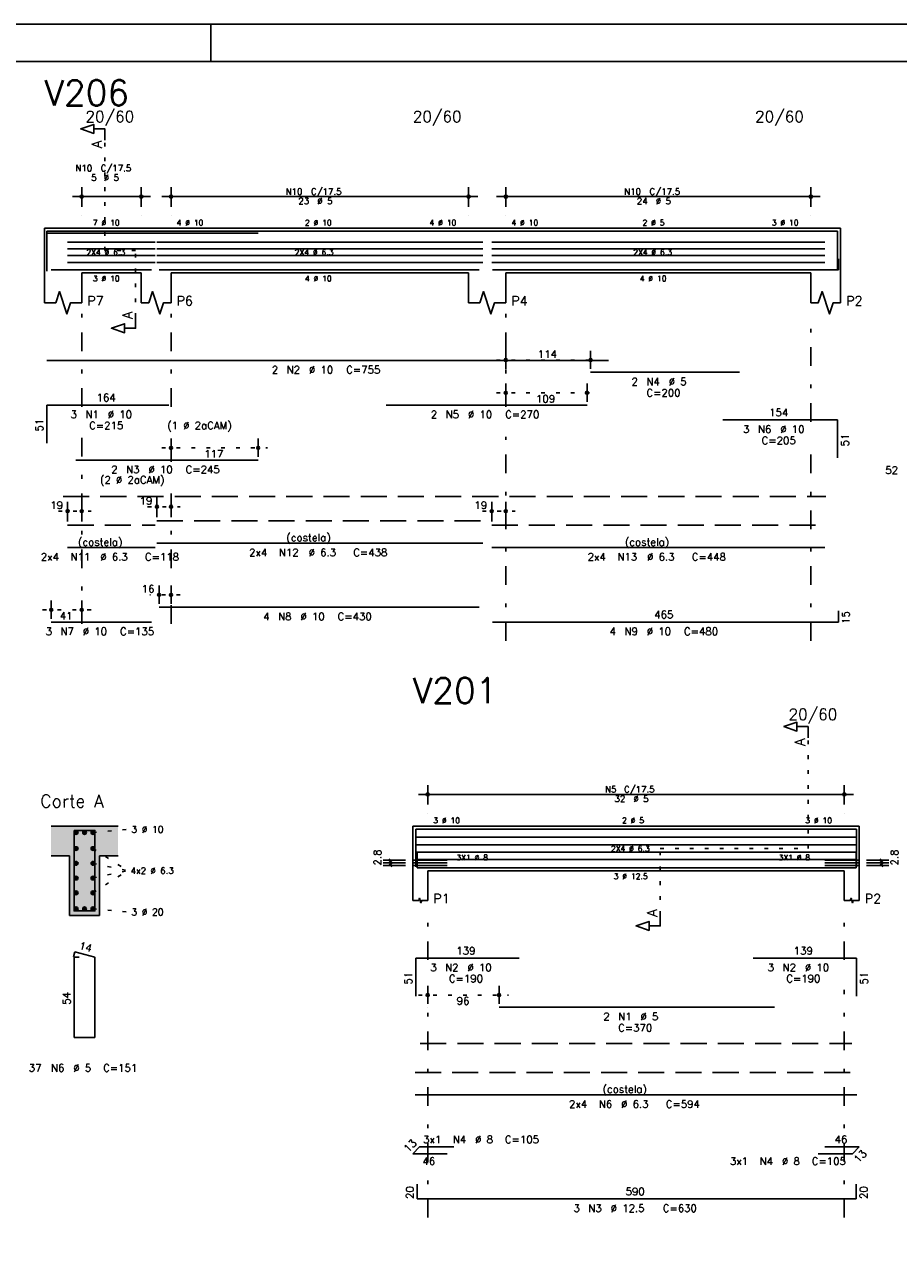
# Model space of a CAD drawing. Extents: x 0 to 84.1, y 0 to 59.4.
# Tile 5 of 7: x 42.1 to 65.6, y 26.7 to 59.4. Entities that reach past the tile are written whole.
import ezdxf

# ---------------------------------------------------------------- set-up
doc = ezdxf.new("R2010")
doc.units = 0
doc.header["$MEASUREMENT"] = 0
for name, pattern in [('ESTILO_TQS_0001', [1, 0.7, -0.3]), ('ESTILO_TQS_0002', [0.4, 0.1, -0.3]), ('ESTILO_TQS_0003', [1.5, 0.5, -0.4, 0.1, -0.5])]:
    doc.linetypes.add(name, pattern=pattern)
for name, color, linetype in [('1', 1, 'CONTINUOUS'), ('10', 10, 'CONTINUOUS'), ('2', 2, 'CONTINUOUS'), ('4', 4, 'CONTINUOUS'), ('6', 6, 'CONTINUOUS'), ('7', 7, 'CONTINUOUS')]:
    doc.layers.add(name, color=color, linetype=linetype)
doc.styles.get("Standard").update_dxf_attribs({"font": 'ROMANS.SHX'})

msp = doc.modelspace()

# ---------------------------------------------------------------- linework, layer by layer
at = {"layer": '1', "linetype": 'ESTILO_TQS_0002'}
for p, q in [((44.255, 53.32), (44.255, 56.29)), ((45.08, 53.32), (44.255, 53.32)), ((45.08, 51.535), (45.08, 53.32)), ((54.78, 50.38), (57.56004, 50.38)), ((54.78, 49.5), (57.4639, 49.5)), ((45.78, 48.02), (48.623, 48.02)), ((45.402, 46.44), (46.28, 46.44)), ((43.002, 46.32), (43.88, 46.32)), ((54.402, 46.32), (55.28, 46.32)), ((46.28, 44.07), (45.46, 44.07)), ((43.88, 43.67), (42.56, 43.67)), ((63.155, 37.26), (63.155, 40.23)), ((43.9305, 37.685), (44.8755, 37.77)), ((43.9305, 37.25448), (44.8605, 36.66)), ((59.18, 35.475), (59.18, 37.26)), ((59.18, 37.26), (63.155, 37.26)), ((43.9305, 36.85816), (44.8605, 36.66)), ((43.9305, 36.06552), (44.8605, 36.66)), ((43.9305, 36.46184), (44.8605, 36.66)), ((43.9305, 35.635), (44.8755, 35.55)), ((52.68, 33.32), (55.1, 33.32))]:
    msp.add_line(p, q, dxfattribs=at)
at = {"layer": '1', "linetype": 'ESTILO_TQS_0001'}
for p, q in [((43.13, 46.715), (63.63, 46.715)), ((52.73, 32.015), (64.33, 32.015))]:
    msp.add_line(p, q, dxfattribs=at)
at = {"layer": '1', "linetype": 'Continuous'}
for centre in [(43.4805, 37.685), (43.7055, 37.685), (43.9305, 37.685), (43.4805, 37.25448), (43.9305, 37.25448), (43.4805, 36.85816), (43.9305, 36.85816), (43.4805, 36.46184), (43.9305, 36.46184), (43.4805, 36.06552), (43.9305, 36.06552), (43.4805, 35.635), (43.7055, 35.635), (43.9305, 35.635)]:
    msp.add_circle(centre, 0.05, dxfattribs=at)
at = {"layer": '1', "color": 9, "linetype": 'Continuous'}
for points in [[(43.5305, 37.685), (43.4555, 37.728301), (43.433515, 37.702101)], [(43.5305, 37.685), (43.433515, 37.702101), (43.433515, 37.667899)], [(43.5305, 37.685), (43.433515, 37.667899), (43.4555, 37.641699)], [(43.5305, 37.685), (43.489182, 37.73424), (43.4555, 37.728301)], [(43.5305, 37.685), (43.4555, 37.641699), (43.489182, 37.63576)], [(43.5305, 37.685), (43.518802, 37.717139), (43.489182, 37.73424)], [(43.5305, 37.685), (43.489182, 37.63576), (43.518802, 37.652861)], [(43.5305, 37.685), (43.518802, 37.652861), (43.5305, 37.685)], [(43.7555, 37.685), (43.6805, 37.728301), (43.658515, 37.702101)], [(43.7555, 37.685), (43.658515, 37.702101), (43.658515, 37.667899)], [(43.7555, 37.685), (43.658515, 37.667899), (43.6805, 37.641699)], [(43.7555, 37.685), (43.714182, 37.73424), (43.6805, 37.728301)], [(43.7555, 37.685), (43.6805, 37.641699), (43.714182, 37.63576)], [(43.7555, 37.685), (43.743802, 37.717139), (43.714182, 37.73424)], [(43.7555, 37.685), (43.714182, 37.63576), (43.743802, 37.652861)], [(43.7555, 37.685), (43.743802, 37.652861), (43.7555, 37.685)], [(43.9805, 37.685), (43.9055, 37.728301), (43.883515, 37.702101)], [(43.9805, 37.685), (43.883515, 37.702101), (43.883515, 37.667899)], [(43.9805, 37.685), (43.883515, 37.667899), (43.9055, 37.641699)], [(43.9805, 37.685), (43.939182, 37.73424), (43.9055, 37.728301)], [(43.9805, 37.685), (43.9055, 37.641699), (43.939182, 37.63576)], [(43.9805, 37.685), (43.968802, 37.717139), (43.939182, 37.73424)], [(43.9805, 37.685), (43.939182, 37.63576), (43.968802, 37.652861)], [(43.9805, 37.685), (43.968802, 37.652861), (43.9805, 37.685)], [(43.5305, 37.25448), (43.4555, 37.297781), (43.433515, 37.271581)], [(43.5305, 37.25448), (43.433515, 37.271581), (43.433515, 37.237379)], [(43.5305, 37.25448), (43.433515, 37.237379), (43.4555, 37.211179)], [(43.5305, 37.25448), (43.489182, 37.30372), (43.4555, 37.297781)], [(43.5305, 37.25448), (43.4555, 37.211179), (43.489182, 37.20524)], [(43.5305, 37.25448), (43.518802, 37.286619), (43.489182, 37.30372)], [(43.5305, 37.25448), (43.489182, 37.20524), (43.518802, 37.222341)], [(43.5305, 37.25448), (43.518802, 37.222341), (43.5305, 37.25448)], [(43.9805, 37.25448), (43.9055, 37.297781), (43.883515, 37.271581)], [(43.9805, 37.25448), (43.883515, 37.271581), (43.883515, 37.237379)], [(43.9805, 37.25448), (43.883515, 37.237379), (43.9055, 37.211179)], [(43.9805, 37.25448), (43.939182, 37.30372), (43.9055, 37.297781)], [(43.9805, 37.25448), (43.9055, 37.211179), (43.939182, 37.20524)], [(43.9805, 37.25448), (43.968802, 37.286619), (43.939182, 37.30372)], [(43.9805, 37.25448), (43.939182, 37.20524), (43.968802, 37.222341)], [(43.9805, 37.25448), (43.968802, 37.222341), (43.9805, 37.25448)], [(43.5305, 36.85816), (43.4555, 36.901461), (43.433515, 36.875261)], [(43.5305, 36.85816), (43.489182, 36.9074), (43.4555, 36.901461)], [(43.5305, 36.85816), (43.518802, 36.890299), (43.489182, 36.9074)], [(43.9805, 36.85816), (43.9055, 36.901461), (43.883515, 36.875261)], [(43.9805, 36.85816), (43.939182, 36.9074), (43.9055, 36.901461)], [(43.9805, 36.85816), (43.968802, 36.890299), (43.939182, 36.9074)], [(43.5305, 36.85816), (43.433515, 36.875261), (43.433515, 36.841059)], [(43.5305, 36.85816), (43.433515, 36.841059), (43.4555, 36.814859)], [(43.5305, 36.85816), (43.4555, 36.814859), (43.489182, 36.80892)], [(43.5305, 36.85816), (43.489182, 36.80892), (43.518802, 36.826021)], [(43.5305, 36.85816), (43.518802, 36.826021), (43.5305, 36.85816)], [(43.9805, 36.85816), (43.883515, 36.875261), (43.883515, 36.841059)], [(43.9805, 36.85816), (43.883515, 36.841059), (43.9055, 36.814859)], [(43.9805, 36.85816), (43.9055, 36.814859), (43.939182, 36.80892)], [(43.9805, 36.85816), (43.939182, 36.80892), (43.968802, 36.826021)], [(43.9805, 36.85816), (43.968802, 36.826021), (43.9805, 36.85816)], [(43.5305, 36.46184), (43.4555, 36.505141), (43.433515, 36.478941)], [(43.5305, 36.46184), (43.433515, 36.478941), (43.433515, 36.444739)], [(43.5305, 36.46184), (43.433515, 36.444739), (43.4555, 36.418539)], [(43.5305, 36.46184), (43.489182, 36.51108), (43.4555, 36.505141)], [(43.5305, 36.46184), (43.4555, 36.418539), (43.489182, 36.4126)], [(43.5305, 36.46184), (43.518802, 36.493979), (43.489182, 36.51108)], [(43.5305, 36.46184), (43.489182, 36.4126), (43.518802, 36.429701)], [(43.5305, 36.46184), (43.518802, 36.429701), (43.5305, 36.46184)], [(43.9805, 36.46184), (43.9055, 36.505141), (43.883515, 36.478941)], [(43.9805, 36.46184), (43.883515, 36.478941), (43.883515, 36.444739)], [(43.9805, 36.46184), (43.883515, 36.444739), (43.9055, 36.418539)], [(43.9805, 36.46184), (43.939182, 36.51108), (43.9055, 36.505141)], [(43.9805, 36.46184), (43.9055, 36.418539), (43.939182, 36.4126)], [(43.9805, 36.46184), (43.968802, 36.493979), (43.939182, 36.51108)], [(43.9805, 36.46184), (43.939182, 36.4126), (43.968802, 36.429701)], [(43.9805, 36.46184), (43.968802, 36.429701), (43.9805, 36.46184)], [(43.5305, 36.06552), (43.4555, 36.108821), (43.433515, 36.082621)], [(43.5305, 36.06552), (43.433515, 36.082621), (43.433515, 36.048419)], [(43.5305, 36.06552), (43.433515, 36.048419), (43.4555, 36.022219)], [(43.5305, 36.06552), (43.489182, 36.11476), (43.4555, 36.108821)], [(43.5305, 36.06552), (43.4555, 36.022219), (43.489182, 36.01628)], [(43.5305, 36.06552), (43.518802, 36.097659), (43.489182, 36.11476)], [(43.5305, 36.06552), (43.489182, 36.01628), (43.518802, 36.033381)], [(43.5305, 36.06552), (43.518802, 36.033381), (43.5305, 36.06552)], [(43.9805, 36.06552), (43.9055, 36.108821), (43.883515, 36.082621)], [(43.9805, 36.06552), (43.883515, 36.082621), (43.883515, 36.048419)], [(43.9805, 36.06552), (43.883515, 36.048419), (43.9055, 36.022219)], [(43.9805, 36.06552), (43.939182, 36.11476), (43.9055, 36.108821)], [(43.9805, 36.06552), (43.9055, 36.022219), (43.939182, 36.01628)], [(43.9805, 36.06552), (43.968802, 36.097659), (43.939182, 36.11476)], [(43.9805, 36.06552), (43.939182, 36.01628), (43.968802, 36.033381)], [(43.9805, 36.06552), (43.968802, 36.033381), (43.9805, 36.06552)], [(43.5305, 35.635), (43.4555, 35.678301), (43.433515, 35.652101)], [(43.5305, 35.635), (43.433515, 35.652101), (43.433515, 35.617899)], [(43.5305, 35.635), (43.433515, 35.617899), (43.4555, 35.591699)], [(43.5305, 35.635), (43.489182, 35.68424), (43.4555, 35.678301)], [(43.5305, 35.635), (43.4555, 35.591699), (43.489182, 35.58576)], [(43.5305, 35.635), (43.518802, 35.667139), (43.489182, 35.68424)], [(43.5305, 35.635), (43.489182, 35.58576), (43.518802, 35.602861)], [(43.5305, 35.635), (43.518802, 35.602861), (43.5305, 35.635)], [(43.7555, 35.635), (43.6805, 35.678301), (43.658515, 35.652101)], [(43.7555, 35.635), (43.658515, 35.652101), (43.658515, 35.617899)], [(43.7555, 35.635), (43.658515, 35.617899), (43.6805, 35.591699)], [(43.7555, 35.635), (43.714182, 35.68424), (43.6805, 35.678301)], [(43.7555, 35.635), (43.6805, 35.591699), (43.714182, 35.58576)], [(43.7555, 35.635), (43.743802, 35.667139), (43.714182, 35.68424)], [(43.7555, 35.635), (43.714182, 35.58576), (43.743802, 35.602861)], [(43.7555, 35.635), (43.743802, 35.602861), (43.7555, 35.635)], [(43.9805, 35.635), (43.9055, 35.678301), (43.883515, 35.652101)], [(43.9805, 35.635), (43.883515, 35.652101), (43.883515, 35.617899)], [(43.9805, 35.635), (43.883515, 35.617899), (43.9055, 35.591699)], [(43.9805, 35.635), (43.939182, 35.68424), (43.9055, 35.678301)], [(43.9805, 35.635), (43.9055, 35.591699), (43.939182, 35.58576)], [(43.9805, 35.635), (43.968802, 35.667139), (43.939182, 35.68424)], [(43.9805, 35.635), (43.939182, 35.58576), (43.968802, 35.602861)], [(43.9805, 35.635), (43.968802, 35.602861), (43.9805, 35.635)]]:
    msp.add_solid(points, dxfattribs=at)
at = {"layer": '10', "color": 9, "linetype": 'Continuous'}
for points in [[(42.8055, 37.86), (42.8055, 37.06), (43.3055, 37.06)], [(42.8055, 37.86), (43.3055, 37.06), (44.6055, 37.86)], [(43.3055, 37.06), (44.1055, 37.06), (44.6055, 37.86)], [(44.1055, 37.06), (44.6055, 37.06), (44.6055, 37.86)], [(43.3055, 35.46), (44.1055, 35.46), (43.3055, 37.06)], [(44.1055, 35.46), (44.1055, 37.06), (43.3055, 37.06)]]:
    msp.add_solid(points, dxfattribs=at)
at = {"layer": '2', "linetype": 'Continuous'}
for p, q in [((84.100006, 59.400002), (0, 59.400002)), ((47.100006, 58.400002), (47.100006, 59.400002)), ((43.63, 54.5), (43.63, 55.02)), ((45.23, 54.5), (45.23, 55.02)), ((46.03, 54.5), (46.03, 55.02)), ((54.03, 54.5), (54.03, 55.02)), ((55.03, 54.5), (55.03, 55.02)), ((63.23, 54.5), (63.23, 55.02)), ((43.38, 54.77), (45.48, 54.77)), ((45.78, 54.77), (54.28, 54.77)), ((54.78, 54.77), (63.48, 54.77)), ((43.63, 54.25), (43.63, 54.25)), ((45.23, 54.25), (45.23, 54.25)), ((46.03, 54.25), (46.03, 54.25)), ((54.03, 54.25), (54.03, 54.25)), ((55.03, 54.25), (55.03, 54.25)), ((63.23, 54.25), (63.23, 54.25)), ((42.63, 53.92), (42.63, 52.72)), ((42.63, 53.92), (43.63, 53.92)), ((43.63, 53.92), (45.23, 53.92)), ((45.23, 53.92), (46.03, 53.92)), ((46.03, 53.92), (54.03, 53.92)), ((54.03, 53.92), (55.03, 53.92)), ((55.03, 53.92), (63.23, 53.92)), ((63.23, 53.92), (64.03, 53.92)), ((64.03, 53.92), (64.03, 52.72)), ((42.63, 52.72), (42.63, 51.92)), ((43.63, 52.72), (45.23, 52.72)), ((43.63, 52.72), (43.63, 51.92)), ((45.23, 52.72), (45.23, 51.92)), ((46.03, 52.72), (54.03, 52.72)), ((46.03, 52.72), (46.03, 51.92)), ((54.03, 52.72), (54.03, 51.92)), ((55.03, 52.72), (63.23, 52.72)), ((55.03, 52.72), (55.03, 51.92)), ((63.23, 52.72), (63.23, 51.92)), ((64.03, 52.72), (64.03, 51.92)), ((55.03, 50.14), (55.03, 50.63)), ((57.31004, 50.14), (57.31004, 50.63)), ((55.03, 50.04), (55.03, 50.04)), ((57.31004, 50.04), (57.31004, 50.04)), ((55.03, 49.26), (55.03, 49.75)), ((57.2139, 49.26), (57.2139, 49.75)), ((55.03, 49.16), (55.03, 49.16)), ((57.2139, 49.16), (57.2139, 49.16)), ((46.03, 47.78), (46.03, 48.27)), ((48.373, 47.78), (48.373, 48.27)), ((46.03, 47.68), (46.03, 47.68)), ((48.373, 47.68), (48.373, 47.68)), ((43.252, 46.04), (43.252, 46.57)), ((43.63, 46.04), (43.63, 46.57)), ((45.652, 46.16), (45.652, 46.69)), ((46.03, 46.16), (46.03, 46.69)), ((54.652, 46.04), (54.652, 46.57)), ((55.03, 46.04), (55.03, 46.57)), ((45.652, 46.06), (45.652, 46.06)), ((46.03, 46.06), (46.03, 46.06)), ((43.252, 45.94), (43.252, 45.94)), ((43.63, 45.94), (43.63, 45.94)), ((54.652, 45.94), (54.652, 45.94)), ((55.03, 45.94), (55.03, 45.94)), ((45.71, 43.83), (45.71, 44.32)), ((46.03, 43.83), (46.03, 44.32)), ((42.81, 43.43), (42.81, 43.92)), ((43.63, 43.43), (43.63, 43.92)), ((45.71, 43.73), (45.71, 43.73)), ((46.03, 43.73), (46.03, 43.73)), ((42.81, 43.33), (42.81, 43.33)), ((43.63, 43.33), (43.63, 43.33)), ((52.93, 38.44), (52.93, 38.96)), ((64.13, 38.44), (64.13, 38.96)), ((52.68, 38.71), (64.38, 38.71)), ((52.93, 38.19), (52.93, 38.19)), ((64.13, 38.19), (64.13, 38.19)), ((44.6055, 37.86), (42.8055, 37.86)), ((52.53, 37.86), (52.53, 36.66)), ((52.53, 37.86), (52.93, 37.86)), ((52.93, 37.86), (64.13, 37.86)), ((64.13, 37.86), (64.53, 37.86)), ((64.53, 37.86), (64.53, 36.66)), ((42.8055, 37.06), (43.3055, 37.06)), ((43.3055, 37.06), (43.3055, 35.46)), ((44.1055, 35.46), (44.1055, 37.06)), ((44.1055, 37.06), (44.6055, 37.06)), ((52.33, 36.94), (51.73, 36.94)), ((51.965, 36.905), (51.895, 36.975)), ((51.965, 36.835), (51.895, 36.905)), ((51.93, 36.8), (51.93, 36.94)), ((64.73, 36.94), (65.33, 36.94)), ((65.165, 36.905), (65.095, 36.975)), ((65.165, 36.835), (65.095, 36.905)), ((65.13, 36.8), (65.13, 36.94)), ((52.33, 36.87), (51.73, 36.87)), ((52.33, 36.8), (51.73, 36.8)), ((51.965, 36.765), (51.895, 36.835)), ((52.53, 36.66), (52.53, 35.86)), ((52.93, 36.66), (64.13, 36.66)), ((52.93, 36.66), (52.93, 35.86)), ((64.13, 36.66), (64.13, 35.86)), ((64.53, 36.66), (64.53, 35.86)), ((64.73, 36.87), (65.33, 36.87)), ((64.73, 36.8), (65.33, 36.8)), ((65.165, 36.765), (65.095, 36.835)), ((43.3055, 35.46), (44.1055, 35.46)), ((52.93, 33.08), (52.93, 33.57)), ((54.85, 33.08), (54.85, 33.57)), ((52.93, 32.98), (52.93, 32.98)), ((54.85, 32.98), (54.85, 32.98))]:
    msp.add_line(p, q, dxfattribs=at)
at = {"layer": '2', "linetype": 'ESTILO_TQS_0003'}
for p, q in [((43.63, 49.122), (43.63, 51.62)), ((46.03, 49.122), (46.03, 51.62)), ((55.03, 49.122), (55.03, 51.62)), ((63.23, 48.722), (63.23, 51.62)), ((43.63, 43.292), (43.63, 48.318)), ((46.03, 47.642), (46.03, 48.318)), ((55.03, 42.84), (55.03, 48.318)), ((63.23, 42.84), (63.23, 47.918)), ((46.03, 43.292), (46.03, 46.838)), ((52.93, 34.262), (52.93, 35.56)), ((64.13, 34.262), (64.13, 35.56)), ((52.93, 27.34), (52.93, 33.458)), ((64.13, 27.34), (64.13, 33.458))]:
    msp.add_line(p, q, dxfattribs=at)
at = {"layer": '2', "linetype": 'Continuous'}
for points in [[(83.100006, 1), (2.5, 1), (2.5, 58.400002), (83.100006, 58.400002), (83.100006, 1)], [(44.255, 56.29), (44.255, 56.59), (43.955, 56.59), (43.955, 56.47), (43.605, 56.59), (43.955, 56.71), (43.955, 56.59)], [(42.63, 51.92), (42.93, 51.92), (43.03, 52.22), (43.23, 51.62), (43.33, 51.92), (43.63, 51.92)], [(45.23, 51.92), (45.43, 51.92), (45.53, 52.22), (45.73, 51.62), (45.83, 51.92), (46.03, 51.92)], [(54.03, 51.92), (54.33, 51.92), (54.43, 52.22), (54.63, 51.62), (54.73, 51.92), (55.03, 51.92)], [(63.23, 51.92), (63.43, 51.92), (63.53, 52.22), (63.73, 51.62), (63.83, 51.92), (64.03, 51.92)], [(45.08, 51.535), (45.08, 51.235), (44.78, 51.235), (44.78, 51.115), (44.43, 51.235), (44.78, 51.355), (44.78, 51.235)], [(63.155, 40.23), (63.155, 40.53), (62.855, 40.53), (62.855, 40.41), (62.505, 40.53), (62.855, 40.65), (62.855, 40.53)], [(52.53, 35.86), (52.69, 35.86), (52.71, 35.92), (52.75, 35.8), (52.77, 35.86), (52.93, 35.86)], [(64.13, 35.86), (64.29, 35.86), (64.31, 35.92), (64.35, 35.8), (64.37, 35.86), (64.53, 35.86)], [(59.18, 35.475), (59.18, 35.175), (58.88, 35.175), (58.88, 35.055), (58.53, 35.175), (58.88, 35.295), (58.88, 35.175)]]:
    msp.add_lwpolyline(points, dxfattribs=at)
for centre, radius in [((43.63, 54.77), 0.041625), ((43.63, 54.77), 0.02075), ((45.23, 54.77), 0.041625), ((45.23, 54.77), 0.02075), ((46.03, 54.77), 0.041625), ((46.03, 54.77), 0.02075), ((54.03, 54.77), 0.041625), ((54.03, 54.77), 0.02075), ((55.03, 54.77), 0.041625), ((55.03, 54.77), 0.02075), ((63.23, 54.77), 0.041625), ((63.23, 54.77), 0.02075), ((55.03, 50.38), 0.04), ((55.03, 50.38), 0.02), ((57.31004, 50.38), 0.04), ((57.31004, 50.38), 0.02), ((55.03, 49.5), 0.04), ((55.03, 49.5), 0.02), ((57.2139, 49.5), 0.04), ((57.2139, 49.5), 0.02), ((46.03, 48.02), 0.04), ((46.03, 48.02), 0.02), ((48.373, 48.02), 0.04), ((48.373, 48.02), 0.02), ((45.652, 46.44), 0.04), ((45.652, 46.44), 0.02), ((46.03, 46.44), 0.04), ((46.03, 46.44), 0.02), ((43.252, 46.32), 0.04), ((43.252, 46.32), 0.02), ((43.63, 46.32), 0.04), ((43.63, 46.32), 0.02), ((54.652, 46.32), 0.04), ((54.652, 46.32), 0.02), ((55.03, 46.32), 0.04), ((55.03, 46.32), 0.02), ((45.71, 44.07), 0.04), ((45.71, 44.07), 0.02), ((46.03, 44.07), 0.04), ((46.03, 44.07), 0.02), ((42.81, 43.67), 0.04), ((42.81, 43.67), 0.02), ((43.63, 43.67), 0.04), ((43.63, 43.67), 0.02), ((52.93, 38.71), 0.041625), ((52.93, 38.71), 0.02075), ((64.13, 38.71), 0.041625), ((64.13, 38.71), 0.02075), ((52.93, 33.32), 0.04), ((52.93, 33.32), 0.02), ((54.85, 33.32), 0.04), ((54.85, 33.32), 0.02)]:
    msp.add_circle(centre, radius, dxfattribs=at)
at = {"layer": '4', "linetype": 'Continuous'}
for p, q in [((42.6898, 53.84), (57.7898, 53.84)), ((42.69, 52.82), (42.69, 53.84)), ((42.69, 53.84), (45.97, 53.84)), ((42.69, 52.77), (42.69, 53.79)), ((42.69, 53.79), (45.97, 53.79)), ((43.473, 53.79), (48.373, 53.79)), ((51.8139, 53.84), (57.2139, 53.84)), ((57.31004, 53.84), (61.31004, 53.84)), ((60.868, 53.84), (63.948, 53.84)), ((63.948, 53.84), (63.948, 52.82)), ((43.252, 53.54364), (45.6082, 53.54364)), ((43.252, 53.36388), (45.6082, 53.36388)), ((45.652, 53.54364), (54.408, 53.54364)), ((45.652, 53.36388), (54.408, 53.36388)), ((54.652, 53.54364), (63.6082, 53.54364)), ((54.652, 53.36388), (63.6082, 53.36388)), ((43.252, 53.18412), (45.6082, 53.18412)), ((43.252, 53.00436), (45.6082, 53.00436)), ((45.652, 53.18412), (54.408, 53.18412)), ((45.652, 53.00436), (54.408, 53.00436)), ((54.652, 53.18412), (63.6082, 53.18412)), ((54.652, 53.00436), (63.6082, 53.00436)), ((63.97, 52.8), (63.97, 53.1)), ((42.81, 52.8), (45.51, 52.8)), ((45.71, 52.8), (54.31, 52.8)), ((54.67, 52.8), (63.97, 52.8)), ((52.59, 37.55724), (64.4704, 37.55724)), ((52.61, 36.76), (52.61, 37.78)), ((52.61, 37.78), (55.39, 37.78)), ((54.85, 37.78), (62.25, 37.78)), ((61.68, 37.78), (64.46, 37.78)), ((64.46, 37.78), (64.46, 36.76)), ((52.59, 37.35908), (64.4704, 37.35908)), ((53.45, 36.94), (52.53, 36.94)), ((52.59, 37.16092), (64.4704, 37.16092)), ((52.59, 36.96276), (64.4704, 36.96276)), ((52.65, 37.14), (52.65, 36.74)), ((63.61, 36.94), (64.53, 36.94)), ((64.45, 36.74), (64.45, 37.14)), ((53.45, 36.87), (52.53, 36.87)), ((53.45, 36.8), (52.53, 36.8)), ((52.65, 36.74), (64.45, 36.74)), ((63.61, 36.87), (64.53, 36.87)), ((63.61, 36.8), (64.53, 36.8))]:
    msp.add_line(p, q, dxfattribs=at)
msp.add_lwpolyline([(43.4255, 37.74), (43.4255, 35.58), (43.9855, 35.58), (43.9855, 37.74), (43.4255, 37.74)], dxfattribs=at)
at = {"layer": '6', "linetype": 'Continuous'}
for p, q in [((42.6898, 50.37), (57.7898, 50.37)), ((57.31004, 50.05), (61.31004, 50.05)), ((42.69, 48.15), (42.69, 49.17)), ((42.69, 49.17), (45.97, 49.17)), ((51.8139, 49.17), (57.2139, 49.17)), ((60.868, 48.77), (63.948, 48.77)), ((63.948, 48.77), (63.948, 47.75)), ((43.473, 47.69), (48.373, 47.69)), ((45.652, 45.46), (54.408, 45.46)), ((43.252, 45.34), (45.6082, 45.34)), ((54.652, 45.34), (63.6082, 45.34)), ((45.71, 43.74), (54.31, 43.74)), ((63.97, 43.34), (63.97, 43.64)), ((42.81, 43.34), (45.51, 43.34)), ((54.67, 43.34), (63.97, 43.34)), ((43.443282, 34.48), (43.408282, 34.344446)), ((43.5655, 34.34), (43.4255, 34.34)), ((43.4255, 34.34), (43.4255, 32.18)), ((43.9855, 34.34), (43.443282, 34.48)), ((43.9855, 32.18), (43.9855, 34.34)), ((52.61, 33.29), (52.61, 34.31)), ((52.61, 34.31), (55.39, 34.31)), ((61.68, 34.31), (64.46, 34.31)), ((64.46, 34.31), (64.46, 33.29)), ((54.85, 32.99), (62.25, 32.99)), ((43.4255, 32.18), (43.9855, 32.18)), ((52.59, 30.64), (64.4704, 30.64)), ((52.53, 29.056152), (52.713848, 29.24)), ((52.713848, 29.24), (53.633848, 29.24)), ((63.61, 29.24), (64.53, 29.24)), ((64.53, 29.24), (64.346152, 29.056152)), ((53.45, 29.056152), (52.53, 29.056152)), ((64.346152, 29.056152), (63.426152, 29.056152)), ((52.65, 28.24), (52.65, 27.84)), ((64.45, 27.84), (64.45, 28.24)), ((52.65, 27.84), (64.45, 27.84))]:
    msp.add_line(p, q, dxfattribs=at)
at = {"layer": '6', "linetype": 'ESTILO_TQS_0001'}
for p, q in [((45.652, 46.06), (54.408, 46.06)), ((43.252, 45.94), (45.6082, 45.94)), ((54.652, 45.94), (63.6082, 45.94)), ((52.59, 31.24), (64.4704, 31.24))]:
    msp.add_line(p, q, dxfattribs=at)

# ---------------------------------------------------------------- texts
at = {"layer": '2', "linetype": 'Continuous'}
for s, height, p in [('20/60', 0.3, (43.73, 56.77)), ('20/60', 0.3, (52.53, 56.77)), ('20/60', 0.3, (61.73, 56.77)), ('N10', 0.17, (43.46, 55.45)), ('C/17.5', 0.17, (44.14, 55.45)), ('5', 0.17, (43.885, 55.195)), ('%%c 5', 0.17, (44.225, 55.195)), ('N10', 0.17, (49.112, 54.821)), ('C/17.5', 0.17, (49.792, 54.821)), ('N10', 0.17, (58.212, 54.821)), ('C/17.5', 0.17, (58.892, 54.821)), ('23', 0.17, (49.452, 54.566)), ('%%c 5', 0.17, (49.962, 54.566)), ('24', 0.17, (58.552, 54.566)), ('%%c 5', 0.17, (59.062, 54.566)), ('7 %%c 10', 0.15, (43.93, 53.995)), ('4 %%c 10', 0.15, (46.18, 53.995)), ('2 %%c 10', 0.15, (49.63, 53.995)), ('4 %%c 10', 0.15, (52.98, 53.995)), ('4 %%c 10', 0.15, (55.18, 53.995)), ('2 %%c 5', 0.15, (58.705, 53.995)), ('3 %%c 10', 0.15, (62.18, 53.995)), ('2X4 %%c 6.3', 0.15, (43.7551, 53.19912)), ('2X4 %%c 6.3', 0.15, (49.355, 53.19912)), ('2X4 %%c 6.3', 0.15, (58.4551, 53.19912)), ('3 %%c 10', 0.15, (43.93, 52.495)), ('4 %%c 10', 0.15, (49.63, 52.495)), ('4 %%c 10', 0.15, (58.63, 52.495)), ('P7', 0.25, (43.78, 51.845)), ('P6', 0.25, (46.18, 51.845)), ('P4', 0.25, (55.18, 51.845)), ('P2', 0.25, (64.18, 51.845)), ('114', 0.2, (55.89002, 50.44)), ('2', 0.2, (48.7398, 50.02)), ('N2', 0.2, (49.1398, 50.02)), ('%%c 10', 0.2, (49.7398, 50.02)), ('C=755', 0.2, (50.7398, 50.02)), ('2', 0.2, (58.41004, 49.7)), ('N4', 0.2, (58.81004, 49.7)), ('%%c 5', 0.2, (59.41004, 49.7)), ('164', 0.2, (44.03, 49.27)), ('109', 0.2, (55.84195, 49.24)), ('C=200', 0.2, (58.81004, 49.4)), ('3', 0.2, (43.33, 48.82)), ('N1', 0.2, (43.73, 48.82)), ('%%c 10', 0.2, (44.33, 48.82)), ('2', 0.2, (53.0139, 48.82)), ('N5', 0.2, (53.4139, 48.82)), ('%%c 10', 0.2, (54.0139, 48.82)), ('C=270', 0.2, (55.0139, 48.82)), ('154', 0.2, (62.108, 48.87)), ('C=215', 0.2, (43.83, 48.52)), ('(1 %%c 2aCAM)', 0.2, (45.93, 48.52)), ('3', 0.2, (61.408, 48.42)), ('N6', 0.2, (61.808, 48.42)), ('%%c 10', 0.2, (62.408, 48.42)), ('C=205', 0.2, (61.908, 48.12)), ('117', 0.2, (46.9215, 47.76)), ('2', 0.2, (44.423, 47.34)), ('N3', 0.2, (44.823, 47.34)), ('%%c 10', 0.2, (45.423, 47.34)), ('C=245', 0.2, (46.423, 47.34)), ('52', 0.2, (65.23, 47.32)), ('(2 %%c 2aCAM)', 0.2, (44.123, 47.06)), ('19', 0.2, (45.185333, 46.5)), ('19', 0.2, (42.785333, 46.38)), ('19', 0.2, (54.185333, 46.38)), ('(costela)', 0.2, (49.13, 45.51)), ('(costela)', 0.2, (43.5301, 45.39)), ('(costela)', 0.2, (58.2301, 45.39)), ('2x4', 0.2, (42.5301, 44.99)), ('N11', 0.2, (43.3301, 44.99)), ('%%c 6.3', 0.2, (44.1301, 44.99)), ('C=118', 0.2, (45.3301, 44.99)), ('2x4', 0.2, (48.13, 45.11)), ('N12', 0.2, (48.93, 45.11)), ('%%c 6.3', 0.2, (49.73, 45.11)), ('C=438', 0.2, (50.93, 45.11)), ('2x4', 0.2, (57.2301, 44.99)), ('N13', 0.2, (58.0301, 44.99)), ('%%c 6.3', 0.2, (58.8301, 44.99)), ('C=448', 0.2, (60.0301, 44.99)), ('16', 0.2, (45.243333, 44.13)), ('41', 0.2, (43.04, 43.41)), ('4', 0.2, (48.51, 43.39)), ('N8', 0.2, (48.91, 43.39)), ('%%c 10', 0.2, (49.51, 43.39)), ('C=430', 0.2, (50.51, 43.39)), ('465', 0.2, (59.02, 43.44)), ('3', 0.2, (42.66, 42.99)), ('N7', 0.2, (43.06, 42.99)), ('%%c 10', 0.2, (43.66, 42.99)), ('C=135', 0.2, (44.66, 42.99)), ('4', 0.2, (57.82, 42.99)), ('N9', 0.2, (58.22, 42.99)), ('%%c 10', 0.2, (58.82, 42.99)), ('C=480', 0.2, (59.82, 42.99)), ('20/60', 0.3, (62.63, 40.71)), ('N5', 0.17, (57.697, 38.761)), ('C/17.5', 0.17, (58.207, 38.761)), ('Corte A', 0.34, (42.5155, 38.36)), ('32', 0.17, (57.952, 38.506)), ('%%c 5', 0.17, (58.462, 38.506)), ('3 %%c 10', 0.15, (53.08, 37.935)), ('2 %%c 5', 0.15, (58.155, 37.935)), ('3 %%c 10', 0.15, (63.08, 37.935)), ('3 %%c 10', 0.18, (44.9655, 37.68)), ('2X4 %%c 6.3', 0.15, (57.8552, 37.17592)), (' 3X1 %%c 8', 0.15, (53.6, 36.94)), (' 3X1 %%c 8', 0.15, (62.26, 36.94)), ('4x2 %%c 6.3', 0.17, (44.9455, 36.575)), ('3 %%c 12.5', 0.15, (57.93, 36.435)), ('P1', 0.25, (53.08, 35.785)), ('P2', 0.25, (64.68, 35.785)), ('3 %%c 20', 0.18, (44.9655, 35.46)), ('139', 0.2, (53.7, 34.41)), ('139', 0.2, (62.77, 34.41)), ('3', 0.2, (53, 33.96)), ('N2', 0.2, (53.4, 33.96)), ('%%c 10', 0.2, (54, 33.96)), ('3', 0.2, (62.07, 33.96)), ('N2', 0.2, (62.47, 33.96)), ('%%c 10', 0.2, (63.07, 33.96)), ('C=190', 0.2, (53.5, 33.66)), ('C=190', 0.2, (62.57, 33.66)), ('96', 0.2, (53.71, 33.06)), ('2', 0.2, (57.65, 32.64)), ('N1', 0.2, (58.05, 32.64)), ('%%c 5', 0.2, (58.65, 32.64)), ('C=370', 0.2, (58.05, 32.34)), ('37', 0.2, (42.2055, 31.26)), ('N6', 0.2, (42.8055, 31.26)), ('%%c 5', 0.2, (43.4055, 31.26)), ('C=151', 0.2, (44.2055, 31.26)), ('(costela)', 0.2, (57.6302, 30.69)), ('2x4', 0.2, (56.7302, 30.29)), ('N6', 0.2, (57.5302, 30.29)), ('%%c 6.3', 0.2, (58.1302, 30.29)), ('C=594', 0.2, (59.3302, 30.29)), ('3x1', 0.2, (52.805772, 29.34)), ('N4', 0.2, (53.605772, 29.34)), ('%%c 8', 0.2, (54.205772, 29.34)), ('C=105', 0.2, (55.005772, 29.34)), ('46', 0.2, (63.87, 29.34)), ('46', 0.2, (52.79, 28.756152)), ('3x1', 0.2, (61.054228, 28.756152)), ('N4', 0.2, (61.854228, 28.756152)), ('%%c 8', 0.2, (62.454228, 28.756152)), ('C=105', 0.2, (63.254228, 28.756152)), ('590', 0.2, (58.25, 27.94)), ('3', 0.2, (56.85, 27.49)), ('N3', 0.2, (57.25, 27.49)), ('%%c 12.5', 0.2, (57.85, 27.49)), ('C=630', 0.2, (59.25, 27.49))]:
    msp.add_text(s, height=height, dxfattribs=at).set_placement(p)
for s, height, rotation, p in [('A', 0.272, 90, (44.1734, 56.0724)), ('A', 0.272, 90, (44.9984, 51.4806)), ('51', 0.2, 90, (42.59, 48.46)), ('51', 0.2, 90, (64.248, 48.06)), ('15', 0.2, 90, (64.27, 43.29)), ('A', 0.272, 90, (63.0734, 40.0124)), ('2.8', 0.2, 90, (51.68, 36.8)), ('2.8', 0.2, 90, (65.58, 36.8)), ('A', 0.272, 90, (59.0984, 35.4206)), ('14', 0.2, 345.522488, (43.545742, 34.556825)), ('51', 0.2, 90, (52.51, 33.6)), ('51', 0.2, 90, (64.76, 33.6)), ('54', 0.2, 90, (43.3255, 33.06)), ('13', 0.2, 45, (52.409792, 29.077365)), ('13', 0.2, 45, (64.508787, 28.794523)), ('20', 0.2, 90, (52.55, 27.84)), ('20', 0.2, 90, (64.75, 27.84))]:
    msp.add_text(s, height=height, rotation=rotation, dxfattribs=at).set_placement(p)
at = {"layer": '7', "linetype": 'Continuous'}
for s, p in [('V206', (42.63, 57.22)), ('V201', (52.53, 41.16))]:
    msp.add_text(s, height=0.68, dxfattribs=at).set_placement(p)

doc.saveas('drawing.dxf')
